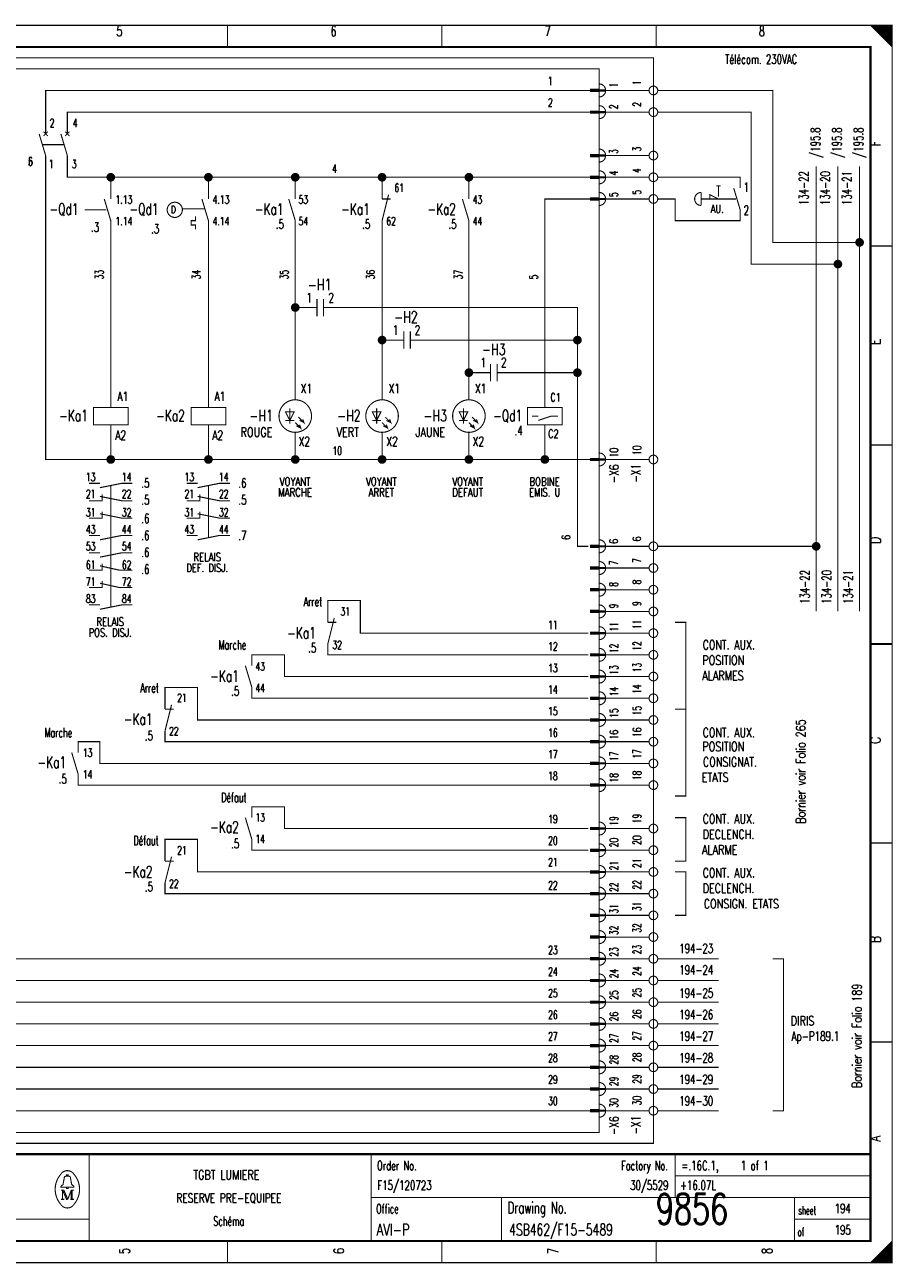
# Model space of a CAD drawing. Extents: x -1 to 405, y 0 to 286.
# Tile 2 of 2: x 205 to 405, y 0 to 285. Entities that reach past the tile are written whole.
import ezdxf
from ezdxf.enums import TextEntityAlignment as Align

# ---------------------------------------------------------------- set-up
doc = ezdxf.new("R2010")
doc.units = 0
doc.header["$MEASUREMENT"] = 0
doc.linetypes.add('GESTRICHELT', pattern=[3.75, 3, -0.75])
doc.layers.get('0').update_dxf_attribs({"color": 9, "linetype": 'CONTINUOUS'})
doc.layers.add('0L', color=7, linetype='CONTINUOUS')
doc.styles.get("Standard").update_dxf_attribs({"font": 'romans.shx', "bigfont": 'TXT.shx'})

# ---------------------------------------------------------------- blocks, each defined once
blk = doc.blocks.new('BCIRCLE_FILLED')
at = {"color": 0, "linetype": 'Continuous', "const_width": 1, "flags": 128}
blk.add_lwpolyline([(0.5, 0, 1), (-0.5, 0, 1)], format="xyb", close=True, dxfattribs=at)

msp = doc.modelspace()

# ---------------------------------------------------------------- linework, layer by layer
at = {"color": 0, "const_width": 0.25, "flags": 128}
for points in [[(0, 142.5), (0, 285), (405, 285), (405, 0), (0, 0), (0, 142.5)], [(400, 285), (405, 280), (404.75, 280.25), (404.75, 285), (404.5, 285), (404.5, 280.5), (404.25, 280.75), (404.25, 285), (404, 285), (404, 281), (403.75, 281.25), (403.75, 285), (403.5, 285), (403.5, 281.5), (403.25, 281.75)], [(401.5, 283.5), (401.5, 285), (401.25, 285), (401.25, 283.75), (401, 284), (401, 285), (400.75, 285), (400.75, 284.25), (400.5, 284.5), (400.5, 285), (400.25, 285), (400.25, 284.75)], [(403.25, 281.75), (403.25, 285), (403, 285), (403, 282), (402.75, 282.25), (402.75, 285), (402.5, 285), (402.5, 282.5), (402.25, 282.75), (402.25, 285), (402, 285), (402, 283), (401.75, 283.25), (401.75, 285), (401.5, 285)], [(210, 260), (210, 270), (335.5, 270)], [(349, 270), (339, 270)], [(397.5, 235), (377.5, 235), (377.5, 270), (351, 270)], [(215, 260), (215, 265), (335.5, 265)], [(349, 265), (339, 265)], [(392.5, 230), (372.5, 230), (372.5, 265), (351, 265)], [(225, 185), (210, 185), (210, 255)], [(225, 250), (215, 250), (215, 255)], [(349, 255), (339, 255)], [(387.5, 150), (387.5, 252.5)], [(392.5, 150), (392.5, 252.5)], [(397.5, 150), (397.5, 252.5)], [(225, 245), (225, 250), (247.5, 250)], [(247.5, 245), (247.5, 250), (267.5, 250)], [(267.5, 245), (267.5, 250), (287.5, 250)], [(287.5, 245), (287.5, 250), (307.5, 250)], [(307.5, 245), (307.5, 250), (335.5, 250)], [(349, 250), (339, 250)], [(363, 245), (363, 246), (365, 245)], [(325, 197), (325, 245), (335.5, 245)], [(349, 245), (339, 245)], [(225, 197), (225, 240)], [(244.5, 241), (244.5, 240), (243.5, 240), (243.5, 239), (244.5, 239), (244.5, 238)], [(247.5, 197), (247.5, 240)], [(267.5, 198.75), (267.5, 240)], [(287.5, 198.75), (287.5, 240)], [(307.5, 198.75), (307.5, 240)], [(269.5, 220), (267.5, 220)], [(297, 212.5), (332.5, 212.5), (332.5, 220), (277, 220)], [(289.5, 212.5), (287.5, 212.5)], [(317, 205), (332.5, 205), (332.5, 212.5)], [(335.5, 55), (187.5, 55), (187.5, 210)], [(335.5, 60), (192.5, 60), (192.5, 210)], [(335.5, 65), (197.5, 65), (197.5, 210)], [(335.5, 70), (202.5, 70), (202.5, 210)], [(309.5, 205), (307.5, 205)], [(335, 165), (332.5, 165), (332.5, 205)], [(325, 197), (329, 197), (329, 193), (321, 193), (321, 197), (325, 197)], [(267.25, 196), (265.25, 196), (266.25, 194), (267.25, 196)], [(268.25, 194.75), (269.5, 193.5), (269.25, 194.25), (269.5, 193.5), (268.5, 194)], [(287.25, 196), (285.25, 196), (286.25, 194), (287.25, 196)], [(288.25, 194.75), (289.5, 193.5), (289.25, 194.25), (289.5, 193.5), (288.5, 194)], [(307.25, 196), (305.25, 196), (306.25, 194), (307.25, 196)], [(308.25, 194.75), (309.5, 193.5), (309.25, 194.25), (309.5, 193.5), (308.5, 194)], [(323.5, 194), (326.5, 195), (328, 195)], [(247.5, 185), (225, 185), (225, 193)], [(267.5, 185), (247.5, 185), (247.5, 193)], [(267.5, 193.5), (268.75, 192.25), (268.5, 193), (268.75, 192.25), (267.75, 192.75)], [(287.5, 185), (267.5, 185), (267.5, 191.25)], [(287.5, 193.5), (288.75, 192.25), (288.5, 193), (288.75, 192.25), (287.75, 192.75)], [(307.5, 185), (287.5, 185), (287.5, 191.25)], [(307.5, 193.5), (308.75, 192.25), (308.5, 193), (308.75, 192.25), (307.75, 192.75)], [(325, 185), (307.5, 185), (307.5, 191.25)], [(335.5, 185), (325, 185), (325, 193)], [(349, 185), (339, 185)], [(220, 175.5), (223, 175.5), (223, 177)], [(222.5, 178.5), (227.5, 179.5), (230, 179.5)], [(242.5, 175.5), (245.5, 175.5), (245.5, 177)], [(245, 178.5), (250, 179.5), (252.5, 179.5)], [(335.5, 50), (172.5, 50), (172.5, 175), (98, 175)], [(222.5, 176.5), (227.5, 175.5), (230, 175.5)], [(245, 176.5), (250, 175.5), (252.5, 175.5)], [(220, 171.5), (223, 171.5), (223, 173)], [(222.5, 172.5), (227.5, 171.5), (230, 171.5)], [(242.5, 171.5), (245.5, 171.5), (245.5, 173)], [(245, 172.5), (250, 171.5), (252.5, 171.5)], [(222.5, 166.5), (227.5, 167.5), (230, 167.5)], [(245, 166.5), (250, 167.5), (252.5, 167.5)], [(222.5, 162.5), (227.5, 163.5), (230, 163.5)], [(349, 165), (339, 165)], [(387.5, 165), (351, 165)], [(220, 159.5), (223, 159.5), (223, 161)], [(222.5, 160.5), (227, 159.5), (230, 159.5)], [(349, 160), (339, 160)], [(220, 155.5), (223, 155.5), (223, 157)], [(335.5, 45), (167.5, 45), (167.5, 155), (103, 155)], [(222.5, 156.5), (227, 155.5), (230, 155.5)], [(349, 155), (339, 155)], [(222.5, 150.5), (227.5, 151.5), (230, 151.5)], [(335, 145), (282.5, 145), (282.5, 152.5), (275, 152.5), (275, 147.5)], [(349, 150), (339, 150)], [(355, 127.5), (357.5, 127.5), (357.5, 147.5), (355, 147.5)], [(335, 140), (275, 140), (275, 142.5)], [(349, 145), (339, 145)], [(335, 135), (265, 135), (265, 140), (257.5, 140), (257.5, 137.5)], [(349, 140), (339, 140)], [(335.5, 40), (162.5, 40), (162.5, 135), (108, 135)], [(349, 135), (339, 135)], [(335.5, 125), (245, 125), (245, 132.5), (237.5, 132.5), (237.5, 127.5)], [(335, 130), (257.5, 130), (257.5, 132.5)], [(349, 130), (339, 130)], [(355, 127.5), (357.5, 127.5), (357.5, 107.5), (355, 107.5)], [(349, 125), (339, 125)], [(335.5, 35), (157.5, 35), (157.5, 120), (120, 120)], [(335.5, 115), (222.5, 115), (222.5, 120), (217.5, 120), (217.5, 117.5)], [(335.5, 120), (237.5, 120), (237.5, 122.5)], [(349, 120), (339, 120)], [(349, 115), (339, 115)], [(335.5, 110), (217.5, 110), (217.5, 112.5)], [(349, 110), (339, 110)], [(335, 100), (265, 100), (265, 105), (257.5, 105), (257.5, 102.5)], [(349, 100), (339, 100)], [(355, 102.5), (357.5, 102.5), (357.5, 92.5), (355, 92.5)], [(335.5, 90), (245, 90), (245, 97.5), (237.5, 97.5), (237.5, 92.5)], [(335, 95), (257.5, 95), (257.5, 97.5)], [(349, 95), (339, 95)], [(349, 90), (339, 90)], [(355, 90), (357.5, 90), (357.5, 80), (355, 80)], [(335.5, 85), (237.5, 85), (237.5, 87.5)], [(349, 85), (339, 85)], [(349, 80), (339, 80)], [(349, 75), (339, 75)], [(349, 70), (339, 70)], [(365, 70), (351, 70)], [(377.5, 70), (380, 70), (380, 35), (377.5, 35)], [(349, 65), (339, 65)], [(365, 65), (351, 65)], [(349, 60), (339, 60)], [(365, 60), (351, 60)], [(349, 55), (339, 55)], [(365, 55), (351, 55)], [(349, 50), (339, 50)], [(365, 50), (351, 50)], [(349, 45), (339, 45)], [(365, 45), (351, 45)], [(349, 40), (339, 40)], [(365, 40), (351, 40)], [(349, 35), (339, 35)], [(365, 35), (351, 35)], [(214.8, 19.9), (214.8, 20.2), (215.2, 20.2), (215.2, 19.9)], [(214.8, 17.4), (213.5, 17.4), (213.5, 17.6), (214, 18), (214.3, 19.6)], [(215.2, 17.4), (216.5, 17.4), (216.5, 17.6), (216, 18), (215.7, 19.6)], [(213.9, 16.7), (213.9, 14.6), (213.5, 14.6)], [(213.9, 16.7), (214.8, 14.6), (215.1, 14.6)], [(403, 0), (403, 3), (402.75, 2.75), (402.75, 0), (402.5, 0), (402.5, 2.5), (402.25, 2.25), (402.25, 0), (402, 0), (402, 2), (401.75, 1.75), (401.75, 0), (401.5, 0), (401.5, 1.5), (401.25, 1.25)], [(404.75, 4.75), (404.75, 0), (404.5, 0), (404.5, 4.5), (404.25, 4.25), (404.25, 0), (404, 0), (404, 4), (403.75, 3.75), (403.75, 0), (403.5, 0), (403.5, 3.5), (403.25, 3.25), (403.25, 0), (403, 0)], [(401.25, 1.25), (401.25, 0), (401, 0), (401, 1), (400.75, 0.75), (400.75, 0), (400.5, 0), (400.5, 0.5), (400.25, 0.25), (400.25, 0)]]:
    msp.add_lwpolyline(points, dxfattribs=at)
at = {"color": 0, "flags": 128}
for points, const_width in [([(0, 285), (405, 285), (405, 0), (0, 0)], 0.25), ([(5, 280), (400, 280), (400, 5), (5, 5)], 0.5), ([(5, 280), (400, 280), (400, 5), (5, 5)], 0.25), ([(337.5, 269.75), (335.5, 269.75), (335.5, 270.25), (337.5, 270.25)], 0.25), ([(337.5, 264.75), (335.5, 264.75), (335.5, 265.25), (337.5, 265.25)], 0.25), ([(337.5, 254.75), (335.5, 254.75), (335.5, 255.25), (337.5, 255.25)], 0.25), ([(337.5, 249.75), (335.5, 249.75), (335.5, 250.25), (337.5, 250.25)], 0.25), ([(337.5, 244.75), (335.5, 244.75), (335.5, 245.25), (337.5, 245.25)], 0.25), ([(221, 193), (229, 193), (229, 197), (221, 197)], 0.25), ([(243.5, 193), (251.5, 193), (251.5, 197), (243.5, 197)], 0.25), ([(337.5, 184.75), (335.5, 184.75), (335.5, 185.25), (337.5, 185.25)], 0.25), ([(337.5, 164.75), (335.5, 164.75), (335.5, 165.25), (337.5, 165.25)], 0.25), ([(337.5, 159.75), (335.5, 159.75), (335.5, 160.25), (337.5, 160.25)], 0.25), ([(337.5, 154.75), (335.5, 154.75), (335.5, 155.25), (337.5, 155.25)], 0.25), ([(337.5, 149.75), (335.5, 149.75), (335.5, 150.25), (337.5, 150.25)], 0.25), ([(337.5, 144.75), (335.5, 144.75), (335.5, 145.25), (337.5, 145.25)], 0.25), ([(337.5, 139.75), (335.5, 139.75), (335.5, 140.25), (337.5, 140.25)], 0.25), ([(337.5, 134.75), (335.5, 134.75), (335.5, 135.25), (337.5, 135.25)], 0.25), ([(337.5, 129.75), (335.5, 129.75), (335.5, 130.25), (337.5, 130.25)], 0.25), ([(337.5, 124.75), (335.5, 124.75), (335.5, 125.25), (337.5, 125.25)], 0.25), ([(337.5, 119.75), (335.5, 119.75), (335.5, 120.25), (337.5, 120.25)], 0.25), ([(337.5, 114.75), (335.5, 114.75), (335.5, 115.25), (337.5, 115.25)], 0.25), ([(337.5, 109.75), (335.5, 109.75), (335.5, 110.25), (337.5, 110.25)], 0.25), ([(337.5, 99.75), (335.5, 99.75), (335.5, 100.25), (337.5, 100.25)], 0.25), ([(337.5, 94.75), (335.5, 94.75), (335.5, 95.25), (337.5, 95.25)], 0.25), ([(337.5, 89.75), (335.5, 89.75), (335.5, 90.25), (337.5, 90.25)], 0.25), ([(337.5, 84.75), (335.5, 84.75), (335.5, 85.25), (337.5, 85.25)], 0.25), ([(337.5, 79.75), (335.5, 79.75), (335.5, 80.25), (337.5, 80.25)], 0.25), ([(337.5, 74.75), (335.5, 74.75), (335.5, 75.25), (337.5, 75.25)], 0.25), ([(337.5, 69.75), (335.5, 69.75), (335.5, 70.25), (337.5, 70.25)], 0.25), ([(337.5, 64.75), (335.5, 64.75), (335.5, 65.25), (337.5, 65.25)], 0.25), ([(337.5, 59.75), (335.5, 59.75), (335.5, 60.25), (337.5, 60.25)], 0.25), ([(337.5, 54.75), (335.5, 54.75), (335.5, 55.25), (337.5, 55.25)], 0.25), ([(337.5, 49.75), (335.5, 49.75), (335.5, 50.25), (337.5, 50.25)], 0.25), ([(337.5, 44.75), (335.5, 44.75), (335.5, 45.25), (337.5, 45.25)], 0.25), ([(337.5, 39.75), (335.5, 39.75), (335.5, 40.25), (337.5, 40.25)], 0.25), ([(337.5, 34.75), (335.5, 34.75), (335.5, 35.25), (337.5, 35.25)], 0.25), ([(214.8, 17.4), (215.2, 17.4), (215.2, 17.1), (214.8, 17.1)], 0.25)]:
    msp.add_lwpolyline(points, close=True, dxfattribs=dict(at, const_width=const_width))
at = {"color": 0}
for points, const_width in [([(251.875, 285), (251.875, 280)], 0.25), ([(301.25, 285), (301.25, 280)], 0.25), ([(350.625, 285), (350.625, 280)], 0.25), ([(335.5, 270), (337.5, 270)], 0.25), ([(335.5, 265), (337.5, 265)], 0.25), ([(208.5, 260), (210, 255)], 0.25), ([(210.5, 260.5), (209.5, 259.5)], 0.25), ([(209.5, 260.5), (210.5, 259.5)], 0.25), ([(213.5, 260), (215, 255)], 0.25), ([(215.5, 260.5), (214.5, 259.5)], 0.25), ([(214.5, 260.5), (215.5, 259.5)], 0.25), ([(335.5, 255), (337.5, 255)], 0.25), ([(335.5, 250), (337.5, 250)], 0.25), ([(289, 246), (287.5, 240)], 0.25), ([(361, 246.5), (361, 243.5)], 0.25), ([(364.5, 248), (365.5, 248)], 0.25), ([(368.5, 247.5), (370, 242.5)], 0.25), ([(223.5, 245), (225, 240)], 0.25), ([(246, 245), (247.5, 240)], 0.25), ([(266, 245), (267.5, 240)], 0.25), ([(287.5, 245), (289.5, 245)], 0.25), ([(306, 245), (307.5, 240)], 0.25), ([(335.5, 245), (337.5, 245)], 0.25), ([(405, 234.167), (400, 234.167)], 0.25), ([(272.5, 220), (269.5, 220)], 0.25), ([(272.5, 222), (272.5, 218)], 0.25), ([(274, 222), (274, 218)], 0.25), ([(274, 220), (277, 220)], 0.25), ([(292.5, 214.5), (292.5, 210.5)], 0.25), ([(294, 214.5), (294, 210.5)], 0.25), ([(292.5, 212.5), (289.5, 212.5)], 0.25), ([(294, 212.5), (297, 212.5)], 0.25), ([(312.5, 207), (312.5, 203)], 0.25), ([(314, 207), (314, 203)], 0.25), ([(312.5, 205), (309.5, 205)], 0.25), ([(314, 205), (317, 205)], 0.25), ([(266.25, 196.75), (266.25, 193.25)], 0.25), ([(286.25, 196.75), (286.25, 193.25)], 0.25), ([(306.25, 196.75), (306.25, 193.25)], 0.25), ([(265.25, 194), (267.25, 194)], 0.25), ([(285.25, 194), (287.25, 194)], 0.25), ([(305.25, 194), (307.25, 194)], 0.25), ([(322, 195), (323.5, 195)], 0.25), ([(405, 188.334), (400, 188.334)], 0.25), ([(335.5, 185), (337.5, 185)], 0.25), ([(220, 179.5), (222.5, 179.5)], 0.25), ([(242.5, 179.5), (245, 179.5)], 0.25), ([(220, 167.5), (222.5, 167.5)], 0.25), ([(242.5, 167.5), (245, 167.5)], 0.25), ([(220, 163.5), (222.5, 163.5)], 0.25), ([(335.5, 165), (337.5, 165)], 0.25), ([(335.5, 160), (337.5, 160)], 0.25), ([(335.5, 155), (337.5, 155)], 0.25), ([(220, 151.5), (222.5, 151.5)], 0.25), ([(276.5, 148.5), (275, 142.5)], 0.25), ([(335.5, 150), (337.5, 150)], 0.25), ([(275, 147.5), (277, 147.5)], 0.25), ([(335.5, 145), (337.5, 145)], 0.25), ([(400, 142.5), (405, 142.5)], 0.5), ([(405, 142.5), (400, 142.5)], 0.25), ([(335.5, 140), (337.5, 140)], 0.25), ([(256, 137.5), (257.5, 132.5)], 0.25), ([(335.5, 135), (337.5, 135)], 0.25), ([(239, 128.5), (237.5, 122.5)], 0.25), ([(335.5, 130), (337.5, 130)], 0.25), ([(237.5, 127.5), (239.5, 127.5)], 0.25), ([(335.5, 125), (337.5, 125)], 0.25), ([(335.5, 120), (337.5, 120)], 0.25), ([(216, 117.5), (217.5, 112.5)], 0.25), ([(335.5, 115), (337.5, 115)], 0.25), ([(335.5, 110), (337.5, 110)], 0.25), ([(256, 102.5), (257.5, 97.5)], 0.25), ([(335.5, 100), (337.5, 100)], 0.25), ([(335.5, 95), (337.5, 95)], 0.25), ([(405, 96.667), (400, 96.667)], 0.25), ([(239, 93.5), (237.5, 87.5)], 0.25), ([(237.5, 92.5), (239.5, 92.5)], 0.25), ([(335.5, 90), (337.5, 90)], 0.25), ([(335.5, 85), (337.5, 85)], 0.25), ([(335.5, 80), (337.5, 80)], 0.25), ([(335.5, 75), (337.5, 75)], 0.25), ([(335.5, 70), (337.5, 70)], 0.25), ([(335.5, 65), (337.5, 65)], 0.25), ([(335.5, 60), (337.5, 60)], 0.25), ([(335.5, 55), (337.5, 55)], 0.25), ([(335.5, 50), (337.5, 50)], 0.25), ([(405, 50.834), (400, 50.834)], 0.25), ([(335.5, 45), (337.5, 45)], 0.25), ([(335.5, 40), (337.5, 40)], 0.25), ([(335.5, 35), (337.5, 35)], 0.25), ([(400, 25), (5, 25)], 0.5), ([(220, 25), (220, 5)], 0.25), ([(285, 25), (285, 5)], 0.25), ([(355, 25), (355, 15)], 0.25), ([(214.6, 19.9), (215.5, 19.9)], 0.25), ([(355, 20), (400, 20)], 0.25), ([(213.5, 16.7), (214.2, 16.7)], 0.25), ([(213.9, 14.6), (214.3, 14.6)], 0.25), ([(214.2, 16.7), (215.1, 14.6)], 0.25), ([(215.1, 14.6), (215.9, 16.7)], 0.25), ([(216.5, 14.6), (215.7, 14.6)], 0.25), ([(215.9, 14.6), (215.9, 16.7)], 0.25), ([(215.9, 16.7), (216.5, 16.7)], 0.25), ([(216.1, 16.7), (216.1, 14.6)], 0.25), ([(285, 15), (400, 15)], 0.25), ([(315, 15), (315, 5)], 0.25), ([(382.5, 15), (382.5, 5)], 0.25), ([(5, 10), (220, 10)], 0.25), ([(382.5, 10), (400, 10)], 0.25), ([(251.875, 0), (251.875, 5)], 0.25), ([(301.25, 0), (301.25, 5)], 0.25), ([(350.625, 0), (350.625, 5)], 0.25), ([(405, 5), (400, 0)], 0.25)]:
    msp.add_lwpolyline(points, dxfattribs=dict(at, const_width=const_width))
at = {"color": 0, "linetype": 'GESTRICHELT', "const_width": 0.25, "flags": 128}
for points in [[(67.5, 277.5), (350, 277.5), (350, 27.5), (125, 27.5), (125, 65), (67.5, 65), (67.5, 277.5)], [(70, 250), (150, 250), (150, 275), (337.5, 275), (337.5, 225)], [(337.5, 192.5), (337.5, 30), (150, 30), (150, 82.5), (70, 82.5), (70, 250)], [(370, 247.5), (370, 250), (351, 250)], [(370, 242.5), (370, 240), (355, 240), (355, 245), (351, 245)]]:
    msp.add_lwpolyline(points, dxfattribs=at)
at = {"color": 0, "const_width": 0.25, "flags": 128}
for points in [[(337.5, 268.5, 1), (337.5, 271.5, 1)], [(337.5, 263.5, 1), (337.5, 266.5, 1)], [(337.5, 253.5, 1), (337.5, 256.5, 1)], [(337.5, 248.5, 1), (337.5, 251.5, 1)], [(337.5, 243.5, 1), (337.5, 246.5, 1)], [(361, 246.5, 1), (361, 243.5, 1)], [(337.5, 183.5, 1), (337.5, 186.5, 1)], [(337.5, 163.5, 1), (337.5, 166.5, 1)], [(337.5, 158.5, 1), (337.5, 161.5, 1)], [(337.5, 153.5, 1), (337.5, 156.5, 1)], [(337.5, 148.5, 1), (337.5, 151.5, 1)], [(337.5, 143.5, 1), (337.5, 146.5, 1)], [(337.5, 138.5, 1), (337.5, 141.5, 1)], [(337.5, 133.5, 1), (337.5, 136.5, 1)], [(337.5, 128.5, 1), (337.5, 131.5, 1)], [(337.5, 123.5, 1), (337.5, 126.5, 1)], [(337.5, 118.5, 1), (337.5, 121.5, 1)], [(337.5, 113.5, 1), (337.5, 116.5, 1)], [(337.5, 108.5, 1), (337.5, 111.5, 1)], [(337.5, 98.5, 1), (337.5, 101.5, 1)], [(337.5, 93.5, 1), (337.5, 96.5, 1)], [(337.5, 88.5, 1), (337.5, 91.5, 1)], [(337.5, 83.5, 1), (337.5, 86.5, 1)], [(337.5, 78.5, 1), (337.5, 81.5, 1)], [(337.5, 73.5, 1), (337.5, 76.5, 1)], [(337.5, 68.5, 1), (337.5, 71.5, 1)], [(337.5, 63.5, 1), (337.5, 66.5, 1)], [(337.5, 58.5, 1), (337.5, 61.5, 1)], [(337.5, 53.5, 1), (337.5, 56.5, 1)], [(337.5, 48.5, 1), (337.5, 51.5, 1)], [(337.5, 43.5, 1), (337.5, 46.5, 1)], [(337.5, 38.5, 1), (337.5, 41.5, 1)], [(337.5, 33.5, 1), (337.5, 36.5, 1)], [(213.499601, 20.388348, 0.373815), (213.488, 13.425, 0.373815)], [(216.493359, 20.403602, 0.530775), (213.513, 20.413, 0.530775)], [(214.6, 19.9, 0.414214), (214.3, 19.6, 0.414214)], [(215.7, 19.6, 0.414214), (215.4, 19.9, 0.414214)], [(216.498075, 13.401685, 0.378582), (216.463, 20.438, 0.378582)], [(213.502705, 13.401803, 0.532213), (216.488, 13.388, 0.532213)]]:
    msp.add_lwpolyline(points, format="xyb", dxfattribs=at)
for points in [[(351, 270, 1), (349, 270, 1)], [(351, 265, 1), (349, 265, 1)], [(351, 255, 1), (349, 255, 1)], [(351, 250, 1), (349, 250, 1)], [(351, 245, 1), (349, 245, 1)], [(241.5, 242.5, 1), (238, 242.5, 1)], [(271.25, 195, 1), (263.75, 195, 1)], [(291.25, 195, 1), (283.75, 195, 1)], [(311.25, 195, 1), (303.75, 195, 1)], [(351, 185, 1), (349, 185, 1)], [(351, 165, 1), (349, 165, 1)], [(351, 160, 1), (349, 160, 1)], [(351, 155, 1), (349, 155, 1)], [(351, 150, 1), (349, 150, 1)], [(351, 145, 1), (349, 145, 1)], [(351, 140, 1), (349, 140, 1)], [(351, 135, 1), (349, 135, 1)], [(351, 130, 1), (349, 130, 1)], [(351, 125, 1), (349, 125, 1)], [(351, 120, 1), (349, 120, 1)], [(351, 115, 1), (349, 115, 1)], [(351, 110, 1), (349, 110, 1)], [(351, 100, 1), (349, 100, 1)], [(351, 95, 1), (349, 95, 1)], [(351, 90, 1), (349, 90, 1)], [(351, 85, 1), (349, 85, 1)], [(351, 80, 1), (349, 80, 1)], [(351, 75, 1), (349, 75, 1)], [(351, 70, 1), (349, 70, 1)], [(351, 65, 1), (349, 65, 1)], [(351, 60, 1), (349, 60, 1)], [(351, 55, 1), (349, 55, 1)], [(351, 50, 1), (349, 50, 1)], [(351, 45, 1), (349, 45, 1)], [(351, 40, 1), (349, 40, 1)], [(351, 35, 1), (349, 35, 1)]]:
    msp.add_lwpolyline(points, format="xyb", close=True, dxfattribs=at)
at = {"color": 0, "linetype": 'GESTRICHELT', "const_width": 0.25}
for points in [[(209.25, 257.5), (214.25, 257.5)], [(365, 248), (365, 245.5)], [(219, 242.5), (224, 242.5)], [(241.5, 242.75), (246.75, 242.75)], [(367, 245), (361, 245)], [(364, 245), (369, 245)], [(337.5, 192.5), (337.5, 227.5)], [(225, 167), (225, 179)], [(247.5, 167), (247.5, 179)], [(225, 151), (225, 171.5)]]:
    msp.add_lwpolyline(points, dxfattribs=at)
at = {"layer": '0L', "color": 0}
for points in [[(338.95, 270.25), (337.55, 270.25), (338.95, 269.75), (337.55, 269.75)], [(338.95, 265.25), (337.55, 265.25), (338.95, 264.75), (337.55, 264.75)], [(338.95, 255.25), (337.55, 255.25), (338.95, 254.75), (337.55, 254.75)], [(338.95, 250.25), (337.55, 250.25), (338.95, 249.75), (337.55, 249.75)], [(338.95, 245.25), (337.55, 245.25), (338.95, 244.75), (337.55, 244.75)], [(338.95, 185.25), (337.55, 185.25), (338.95, 184.75), (337.55, 184.75)], [(338.95, 165.25), (337.55, 165.25), (338.95, 164.75), (337.55, 164.75)], [(338.95, 160.25), (337.55, 160.25), (338.95, 159.75), (337.55, 159.75)], [(338.95, 155.25), (337.55, 155.25), (338.95, 154.75), (337.55, 154.75)], [(338.95, 150.25), (337.55, 150.25), (338.95, 149.75), (337.55, 149.75)], [(338.95, 145.25), (337.55, 145.25), (338.95, 144.75), (337.55, 144.75)], [(338.95, 140.25), (337.55, 140.25), (338.95, 139.75), (337.55, 139.75)], [(338.95, 135.25), (337.55, 135.25), (338.95, 134.75), (337.55, 134.75)], [(338.95, 130.25), (337.55, 130.25), (338.95, 129.75), (337.55, 129.75)], [(338.95, 125.25), (337.55, 125.25), (338.95, 124.75), (337.55, 124.75)], [(338.95, 120.25), (337.55, 120.25), (338.95, 119.75), (337.55, 119.75)], [(338.95, 115.25), (337.55, 115.25), (338.95, 114.75), (337.55, 114.75)], [(338.95, 110.25), (337.55, 110.25), (338.95, 109.75), (337.55, 109.75)], [(338.95, 100.25), (337.55, 100.25), (338.95, 99.75), (337.55, 99.75)], [(338.95, 95.25), (337.55, 95.25), (338.95, 94.75), (337.55, 94.75)], [(338.95, 90.25), (337.55, 90.25), (338.95, 89.75), (337.55, 89.75)], [(338.95, 85.25), (337.55, 85.25), (338.95, 84.75), (337.55, 84.75)], [(338.95, 80.25), (337.55, 80.25), (338.95, 79.75), (337.55, 79.75)], [(338.95, 75.25), (337.55, 75.25), (338.95, 74.75), (337.55, 74.75)], [(338.95, 70.25), (337.55, 70.25), (338.95, 69.75), (337.55, 69.75)], [(338.95, 65.25), (337.55, 65.25), (338.95, 64.75), (337.55, 64.75)], [(338.95, 60.25), (337.55, 60.25), (338.95, 59.75), (337.55, 59.75)], [(338.95, 55.25), (337.55, 55.25), (338.95, 54.75), (337.55, 54.75)], [(338.95, 50.25), (337.55, 50.25), (338.95, 49.75), (337.55, 49.75)], [(338.95, 45.25), (337.55, 45.25), (338.95, 44.75), (337.55, 44.75)], [(338.95, 40.25), (337.55, 40.25), (338.95, 39.75), (337.55, 39.75)], [(338.95, 35.25), (337.55, 35.25), (338.95, 34.75), (337.55, 34.75)]]:
    msp.add_solid(points, dxfattribs=at)

# ---------------------------------------------------------------- block references
at = {"color": 0}
for p in [(225, 250), (247.5, 250), (267.5, 250), (287.5, 250), (307.5, 250), (397.5, 235), (392.5, 230), (267.5, 220), (287.5, 212.5), (332.5, 212.5), (307.5, 205), (332.5, 205), (225, 185), (247.5, 185), (267.5, 185), (287.5, 185), (307.5, 185), (325, 185), (387.5, 165)]:
    msp.add_blockref('BCIRCLE_FILLED', p, dxfattribs=at)

# ---------------------------------------------------------------- texts
for s, height, width, p in [('5', 2.38125, 0.672, (226.989415, 284.858032)), ('6', 2.38125, 0.672, (276.323163, 284.858032)), ('7', 2.38125, 0.672, (325.656912, 284.858032)), ('8', 2.38125, 0.672, (374.99066, 284.858032)), ('D', 1.666875, 0.76, (239.411582, 243.403487)), ('AU.', 1.905, 0.738667, (364.698007, 243.687422)), ('-H1', 2.619375, 0.709333, (273.128892, 226.580324)), ('-H2', 2.619375, 0.709333, (293.004359, 219.127024)), ('-H3', 2.619375, 0.709333, (313.234745, 211.673724)), ('VOYANT', 1.905, 0.76, (267.450187, 180.86675)), ('VOYANT', 1.905, 0.76, (287.325654, 180.86675)), ('VOYANT', 1.905, 0.76, (307.201121, 180.86675)), ('BOBINE', 1.905, 0.76, (324.947073, 180.86675)), ('MARCHE', 1.905, 0.76, (267.450187, 178.382316)), ('ARRET', 1.905, 0.76, (287.325654, 178.382316)), ('DEFAUT', 1.905, 0.76, (307.201121, 178.382316)), ('EMIS. U', 1.905, 0.741714, (324.947073, 178.382316)), ('RELAIS', 1.905, 0.76, (247.219801, 163.475716)), ('DEF. DISJ.', 1.905, 0.7408, (247.219801, 160.991283)), ('RELAIS', 1.905, 0.76, (224.8599, 148.569116)), ('POS. DISJ.', 1.905, 0.7408, (224.8599, 146.084682)), ('TGBT LUMIERE ', 2.143125, 0.754667, (252.188667, 21.295143)), ('RESERVE PRE-EQUIPEE', 2.143125, 0.712, (252.188667, 15.971357)), ('Schéma', 2.143125, 0.626667, (252.188667, 10.647572))]:
    msp.add_text(s, height=height, dxfattribs=dict(at, width=width)).set_placement(p, align=Align.TOP_CENTER)
for s, height, width, p in [('Télécom. 230VAC', 2.143125, 0.669867, (366.520517, 278.256538)), ('1', 1.905, 0.672, (325.7066, 273.145704)), ('2', 1.905, 0.672, (325.7066, 268.176837)), ('1', 1.905, 0.672, (210.712827, 253.980075)), ('3', 1.905, 0.672, (216.036613, 253.980075)), ('4', 1.905, 0.672, (276.017933, 252.915318)), ('1', 2.143125, 0.672, (370.78132, 248.798257)), ('1.13', 1.905, 0.678, (226.098568, 245.816936)), ('4.13', 1.905, 0.678, (248.458468, 245.816936)), ('53', 1.905, 0.672, (268.259402, 245.816936)), ('43', 1.905, 0.672, (308.365255, 245.816936)), ('2', 2.143125, 0.672, (370.78132, 243.474471)), ('1.14', 1.905, 0.678, (226.098568, 240.84807)), ('4.14', 1.905, 0.678, (248.458468, 240.84807)), ('54', 1.905, 0.672, (268.259402, 240.84807)), ('62', 1.905, 0.672, (288.489788, 240.84807)), ('44', 1.905, 0.672, (308.365255, 240.84807)), ('A2', 2.143125, 0.716, (226.036457, 191.656289)), ('A2', 2.143125, 0.716, (248.396357, 191.656289)), ('C2', 1.905, 0.716, (325.768711, 191.86924)), ('X2', 2.143125, 0.716, (268.271824, 190.236613)), ('X2', 2.143125, 0.716, (288.50221, 190.236613)), ('X2', 2.143125, 0.716, (308.377677, 190.236613)), ('10', 1.905, 0.672, (276.067621, 187.965131)), ('13', 1.905, 0.672, (219.280573, 181.931507)), ('.5', 2.143125, 0.684, (232.032814, 180.653798)), ('.5', 2.143125, 0.684, (232.032814, 180.653798)), ('13', 1.905, 0.672, (241.995392, 181.931507)), ('.6', 2.143125, 0.684, (254.392715, 180.653798)), ('.6', 2.143125, 0.684, (254.392715, 180.653798)), ('21', 1.905, 0.672, (219.280573, 178.027397)), ('21', 1.905, 0.672, (241.995392, 178.027397)), ('.5', 2.143125, 0.684, (232.032814, 176.749689)), ('.5', 2.143125, 0.684, (232.032814, 176.749689)), ('.5', 2.143125, 0.684, (254.392715, 176.749689)), ('.5', 2.143125, 0.684, (254.392715, 176.749689)), ('31', 1.905, 0.672, (219.280573, 173.768369)), ('.6', 2.143125, 0.684, (232.032814, 172.49066)), ('.6', 2.143125, 0.684, (232.032814, 172.49066)), ('31', 1.905, 0.672, (241.995392, 173.768369)), ('43', 1.905, 0.672, (219.280573, 169.864259)), ('.6', 2.143125, 0.684, (232.032814, 168.58655)), ('.6', 2.143125, 0.684, (232.032814, 168.58655)), ('43', 1.905, 0.672, (241.995392, 169.864259)), ('.7', 2.143125, 0.684, (254.392715, 168.58655)), ('.7', 2.143125, 0.684, (254.392715, 168.58655)), ('53', 1.905, 0.672, (219.280573, 165.960149)), ('.6', 2.143125, 0.684, (232.032814, 164.682441)), ('.6', 2.143125, 0.684, (232.032814, 164.682441)), ('61', 1.905, 0.672, (219.280573, 161.701121)), ('.6', 2.143125, 0.684, (232.032814, 160.778331)), ('.6', 2.143125, 0.684, (232.032814, 160.778331)), ('71', 1.905, 0.672, (219.280573, 157.797011)), ('83', 1.905, 0.672, (219.280573, 153.892902)), ('11', 1.905, 0.672, (325.756289, 147.859278)), ('32', 1.905, 0.672, (276.067621, 143.24533)), ('12', 1.905, 0.672, (325.756289, 142.890411)), ('CONT. AUX.', 2.143125, 0.7408, (361.352895, 143.387298)), ('POSITION', 2.143125, 0.76, (361.253518, 139.838107)), ('43', 1.905, 0.672, (258.321669, 138.276463)), ('13', 1.905, 0.672, (325.756289, 137.921544)), ('ALARMES', 2.143125, 0.76, (361.253518, 136.288917)), ('44', 1.905, 0.672, (258.321669, 133.307597)), ('14', 1.905, 0.672, (325.756289, 132.952677)), ('15', 1.905, 0.672, (325.756289, 127.983811)), ('22', 1.905, 0.672, (238.446202, 123.369863)), ('16', 1.905, 0.672, (325.756289, 123.014944)), ('CONT. AUX.', 2.143125, 0.7408, (361.352895, 123.156912)), ('POSITION', 2.143125, 0.76, (361.253518, 119.96264)), ('13', 1.905, 0.672, (218.570735, 118.400996)), ('17', 1.905, 0.672, (325.756289, 118.046077)), ('CONSIGNAT.', 2.143125, 0.7536, (361.402584, 116.41345)), ('14', 1.905, 0.672, (218.570735, 113.43213)), ('18', 1.905, 0.672, (325.756289, 113.07721)), ('ETATS', 2.143125, 0.76, (361.104452, 112.864259)), ('13', 1.905, 0.672, (258.321669, 103.494396)), ('19', 1.905, 0.672, (325.756289, 103.139477)), ('CONT. AUX.', 2.143125, 0.7408, (361.352895, 103.281445)), ('14', 1.905, 0.672, (258.321669, 98.525529)), ('20', 1.905, 0.672, (325.756289, 98.17061)), ('DECLENCH.', 2.143125, 0.752889, (361.365318, 99.732254)), ('ALARME', 2.143125, 0.76, (361.191407, 96.183064)), ('21', 1.905, 0.672, (325.756289, 93.201743)), ('CONT. AUX.', 2.143125, 0.7408, (361.352895, 90.859278)), ('22', 1.905, 0.672, (238.446202, 88.232877)), ('22', 1.905, 0.672, (325.756289, 87.877958)), ('DECLENCH.', 2.143125, 0.752889, (361.365318, 87.310087)), ('CONSIGN. ETATS', 2.143125, 0.750857, (361.613761, 83.760897)), ('23', 1.905, 0.672, (325.756289, 72.971357)), ('24', 1.905, 0.672, (325.756289, 68.002491)), ('25', 1.905, 0.672, (325.756289, 63.033624)), ('26', 1.905, 0.672, (325.756289, 58.064757)), ('DIRIS', 2.143125, 0.76, (381.640068, 56.787049)), ('27', 1.905, 0.672, (325.756289, 53.09589)), ('Ap-P189.1', 2.143125, 0.688889, (381.813979, 53.237858)), ('28', 1.905, 0.672, (325.756289, 48.127024)), ('29', 1.905, 0.672, (325.756289, 43.158157)), ('30', 1.905, 0.672, (325.756289, 38.18929)), ('Order No.', 2.143125, 0.656889, (286.328331, 23.424658)), ('=.16C.1,    1 of 1', 2.143125, 0.682, (356.433717, 23.424658)), ('Office', 2.143125, 0.626667, (286.154421, 13.486924)), ('Drawing No.', 2.619375, 0.646545, (316.427242, 13.983811)), ('sheet', 1.905, 0.6, (383.377397, 12.990037)), ('of', 1.905, 0.6, (383.228331, 8.021171))]:
    msp.add_text(s, height=height, dxfattribs=dict(at, width=width)).set_placement(p, align=Align.TOP_LEFT)
for s, height, width, p in [('1', 1.905, 0.672, (339.903362, 270.66127)), ('2', 1.905, 0.672, (339.903362, 265.692403)), ('/195.8', 2.143125, 0.68, (386.241594, 254.476961)), ('/195.8', 2.143125, 0.68, (391.210461, 254.476961)), ('/195.8', 2.143125, 0.68, (396.179328, 254.476961)), ('F', 2.38125, 0.76, (399.909527, 257.174346)), ('3', 1.905, 0.672, (339.903362, 255.399751)), ('4', 1.905, 0.672, (339.903362, 250.430884)), ('5', 1.905, 0.672, (339.903362, 245.462017)), ('E', 2.38125, 0.76, (399.909527, 211.389788)), ('10', 1.905, 0.672, (339.953051, 185.480697)), ('6', 1.905, 0.672, (339.903362, 165.60523)), ('D', 2.38125, 0.76, (399.921949, 165.60523)), ('7', 1.905, 0.672, (339.903362, 160.636364)), ('8', 1.905, 0.672, (339.903362, 155.667497)), ('9', 1.905, 0.672, (339.903362, 150.69863)), ('11', 1.905, 0.672, (339.953051, 145.374844)), ('12', 1.905, 0.672, (339.953051, 140.405978)), ('13', 1.905, 0.672, (339.953051, 135.437111)), ('14', 1.905, 0.672, (339.953051, 130.468244)), ('15', 1.905, 0.672, (339.953051, 125.499377)), ('16', 1.905, 0.672, (339.953051, 120.530511)), ('C', 2.38125, 0.76, (399.921949, 119.465753)), ('17', 1.905, 0.672, (339.953051, 115.561644)), ('18', 1.905, 0.672, (339.953051, 110.592777)), ('19', 1.905, 0.672, (339.953051, 100.655044)), ('20', 1.905, 0.672, (339.953051, 95.686177)), ('21', 1.905, 0.672, (339.953051, 90.362391)), ('22', 1.905, 0.672, (339.953051, 85.393524)), ('31', 1.905, 0.672, (339.953051, 80.424658)), ('32', 1.905, 0.672, (339.953051, 75.455791)), ('B', 2.38125, 0.76, (399.909527, 73.681196)), ('23', 1.905, 0.672, (339.953051, 70.486924)), ('24', 1.905, 0.672, (339.953051, 65.518057)), ('25', 1.905, 0.672, (339.953051, 60.549191)), ('26', 1.905, 0.672, (339.953051, 55.580324)), ('27', 1.905, 0.672, (339.953051, 50.611457)), ('28', 1.905, 0.672, (339.953051, 45.64259)), ('29', 1.905, 0.672, (339.953051, 40.673724)), ('30', 1.905, 0.672, (339.953051, 35.704857)), ('A', 2.38125, 0.76, (399.909527, 27.896638))]:
    msp.add_text(s, height=height, rotation=90, dxfattribs=dict(at, width=width)).set_placement(p, align=Align.TOP_LEFT)
for s, height, width, p in [('1', 1.905, 0.672, (347.711582, 271.209755)), ('2', 1.905, 0.672, (347.711582, 266.240889)), ('3', 1.905, 0.672, (347.711582, 255.948236)), ('4', 1.905, 0.672, (347.711582, 250.979369)), ('5', 1.905, 0.672, (347.711582, 246.010503)), ('33', 1.905, 0.672, (223.894521, 226.489955)), ('34', 1.905, 0.672, (246.254421, 226.489955)), ('35', 1.905, 0.672, (266.484807, 226.489955)), ('36', 1.905, 0.672, (286.360274, 226.489955)), ('37', 1.905, 0.672, (306.59066, 226.489955)), ('5', 1.905, 0.672, (323.932005, 226.489955)), ('10', 1.905, 0.672, (347.76127, 186.029183)), ('6', 1.905, 0.672, (331.385305, 166.508635)), ('6', 1.905, 0.672, (347.711582, 166.153716)), ('7', 1.905, 0.672, (347.711582, 161.184849)), ('8', 1.905, 0.672, (347.711582, 156.215982)), ('134-22', 2.143125, 0.676, (386.63378, 151.727382)), ('134-20', 2.143125, 0.676, (391.602646, 151.727382)), ('134-21', 2.143125, 0.676, (396.571513, 151.727382)), ('9', 1.905, 0.672, (347.711582, 151.247115)), ('11', 1.905, 0.672, (347.76127, 145.923329)), ('12', 1.905, 0.672, (347.76127, 140.954463)), ('13', 1.905, 0.672, (347.76127, 135.985596)), ('14', 1.905, 0.672, (347.76127, 131.016729)), ('15', 1.905, 0.672, (347.76127, 126.047862)), ('16', 1.905, 0.672, (347.76127, 121.078996)), ('17', 1.905, 0.672, (347.76127, 116.110129)), ('18', 1.905, 0.672, (347.76127, 111.141262)), ('19', 1.905, 0.672, (347.76127, 101.203529)), ('20', 1.905, 0.672, (347.76127, 96.234662)), ('21', 1.905, 0.672, (347.76127, 90.910876)), ('22', 1.905, 0.672, (347.76127, 85.942009)), ('31', 1.905, 0.672, (347.76127, 80.973143)), ('32', 1.905, 0.672, (347.76127, 76.004276)), ('23', 1.905, 0.672, (347.76127, 71.035409)), ('24', 1.905, 0.672, (347.76127, 66.066542)), ('25', 1.905, 0.672, (347.76127, 61.097676)), ('26', 1.905, 0.672, (347.76127, 56.128809)), ('27', 1.905, 0.672, (347.76127, 51.159942)), ('28', 1.905, 0.672, (347.76127, 46.191075)), ('29', 1.905, 0.672, (347.76127, 41.222209)), ('30', 1.905, 0.672, (347.76127, 36.253342))]:
    msp.add_text(s, height=height, rotation=90, dxfattribs=dict(at, width=width)).set_placement(p, align=Align.BOTTOM_LEFT)
for s, height, width, p in [('2', 1.905, 0.672, (210.932877, 260.964882)), ('4', 1.905, 0.672, (216.256663, 260.964882)), ('5', 1.905, 0.672, (205.96401, 252.091905)), ('6', 1.905, 0.672, (205.96401, 252.091905)), ('61', 1.905, 0.672, (290.349564, 246.058281)), ('2', 2.143125, 0.672, (275.173225, 220.5467)), ('2', 2.143125, 0.672, (295.048692, 213.0934)), ('2', 2.143125, 0.672, (314.924159, 205.6401)), ('A1', 2.143125, 0.716, (226.531569, 197.83188)), ('A1', 2.143125, 0.716, (248.891469, 197.83188)), ('X1', 2.143125, 0.716, (268.766936, 199.606476)), ('X1', 2.143125, 0.716, (288.997323, 199.606476)), ('X1', 2.143125, 0.716, (308.87279, 199.606476)), ('C1', 1.905, 0.716, (326.263823, 197.78929)), ('31', 1.905, 0.672, (277.927397, 148.455542)), ('21', 1.905, 0.672, (240.305978, 128.580075)), ('21', 1.905, 0.672, (240.305978, 93.443088)), ('F15/120723', 2.143125, 0.6832, (286.390442, 16.113325)), ('+16.07L', 2.143125, 0.68, (356.110741, 16.113325)), ('9856', 7, 0.6928, (350.581462, 6.783637)), ('194', 2.143125, 0.672, (391.771233, 10.789539)), ('AVI-P', 2.619375, 0.7472, (286.241376, 5.508344)), ('4SB462/F15-5489', 2.619375, 0.6928, (316.787484, 5.508344)), ('195', 2.143125, 0.672, (391.771233, 5.820672))]:
    msp.add_text(s, height=height, dxfattribs=dict(at, width=width)).set_placement(p, align=Align.BOTTOM_LEFT)
for s, width, p in [('134-22', 0.676, (386.34807, 251.424658)), ('134-20', 0.676, (391.316936, 251.424658)), ('134-21', 0.676, (396.285803, 251.424658)), ('-X1', 0.709333, (347.661893, 183.990037)), ('-X1', 0.709333, (347.661893, 33.859278))]:
    msp.add_text(s, height=2.143125, rotation=90, dxfattribs=dict(at, width=width)).set_placement(p, align=Align.BOTTOM_RIGHT)
for s, height, width, p in [('-Qd1', 2.619375, 0.682, (217.557441, 243.971357)), ('-Qd1', 2.619375, 0.682, (236.013232, 243.971357)), ('-Ka1', 2.619375, 0.682, (264.770548, 243.971357)), ('-Ka1', 2.619375, 0.682, (284.646015, 243.971357)), ('-Ka2', 2.619375, 0.682, (304.521482, 243.971357)), ('.5', 2.143125, 0.684, (264.912516, 240.280199)), ('.5', 2.143125, 0.684, (264.912516, 240.280199)), ('.5', 2.143125, 0.684, (284.787983, 240.280199)), ('.5', 2.143125, 0.684, (284.787983, 240.280199)), ('.5', 2.143125, 0.684, (304.66345, 240.280199)), ('.5', 2.143125, 0.684, (304.66345, 240.280199)), ('.3', 2.143125, 0.684, (222.322229, 239.570361)), ('.3', 2.143125, 0.684, (222.322229, 239.570361)), ('.3', 2.143125, 0.684, (236.164072, 239.215442)), ('.3', 2.143125, 0.684, (236.164072, 239.215442)), ('-Ka1', 2.619375, 0.682, (219.695828, 196.412204)), ('-Ka2', 2.619375, 0.682, (242.055729, 196.412204)), ('-H1', 2.619375, 0.709333, (262.339352, 196.412204)), ('-H2', 2.619375, 0.709333, (282.569738, 196.412204)), ('-H3', 2.619375, 0.709333, (302.445205, 196.412204)), ('-Qd1', 2.619375, 0.682, (319.774128, 196.412204)), ('ROUGE', 2.143125, 0.76, (262.224004, 192.366127)), ('VERT', 2.143125, 0.76, (282.170455, 192.366127)), ('JAUNE', 2.143125, 0.76, (302.001557, 192.366127)), ('.4', 2.143125, 0.684, (319.924969, 192.721046)), ('.4', 2.143125, 0.684, (319.924969, 192.721046)), ('14', 1.905, 0.672, (229.757783, 181.931507)), ('14', 1.905, 0.672, (252.117684, 181.931507)), ('22', 1.905, 0.672, (229.757783, 178.027397)), ('22', 1.905, 0.672, (252.117684, 178.027397)), ('32', 1.905, 0.672, (229.757783, 173.768369)), ('32', 1.905, 0.672, (252.117684, 173.768369)), ('44', 1.905, 0.672, (229.757783, 169.864259)), ('44', 1.905, 0.672, (252.117684, 169.864259)), ('54', 1.905, 0.672, (229.757783, 165.960149)), ('62', 1.905, 0.672, (229.757783, 161.701121)), ('72', 1.905, 0.672, (229.757783, 157.797011)), ('84', 1.905, 0.672, (229.757783, 153.892902)), ('Arret', 2.143125, 0.632, (273.687889, 153.325031)), ('-Ka1', 2.619375, 0.682, (272.223848, 146.368618)), ('Marche', 2.143125, 0.626667, (256.216999, 143.387298)), ('.5', 2.143125, 0.684, (272.365816, 142.67746)), ('.5', 2.143125, 0.684, (272.365816, 142.67746)), ('-Ka1', 2.619375, 0.682, (254.477895, 136.430884)), ('Arret', 2.143125, 0.632, (236.066469, 133.449564)), ('.5', 2.143125, 0.684, (254.619863, 132.739726)), ('.5', 2.143125, 0.684, (254.619863, 132.739726)), ('-Ka1', 2.619375, 0.682, (234.602428, 126.493151)), ('Marche', 2.143125, 0.626667, (216.111146, 123.156912)), ('.5', 2.143125, 0.684, (234.744396, 122.447073)), ('.5', 2.143125, 0.684, (234.744396, 122.447073)), ('-Ka1', 2.619375, 0.682, (214.726961, 116.555417)), ('.5', 2.143125, 0.684, (214.868929, 112.50934)), ('.5', 2.143125, 0.684, (214.868929, 112.50934)), ('Défaut', 2.143125, 0.626667, (256.252491, 108.250311)), ('-Ka2', 2.619375, 0.682, (254.477895, 101.648817)), ('Défaut', 2.143125, 0.626667, (236.022105, 98.312578)), ('.5', 2.143125, 0.684, (254.619863, 97.60274)), ('.5', 2.143125, 0.684, (254.619863, 97.60274)), ('-Ka2', 2.619375, 0.682, (234.602428, 91.356164)), ('.5', 2.143125, 0.684, (234.744396, 87.665006)), ('.5', 2.143125, 0.684, (234.744396, 87.665006)), ('194-23', 2.143125, 0.676, (363.784091, 73.468244)), ('194-24', 2.143125, 0.676, (363.784091, 68.499377)), ('194-25', 2.143125, 0.676, (363.784091, 63.175592)), ('194-26', 2.143125, 0.676, (363.784091, 58.206725)), ('194-27', 2.143125, 0.676, (363.784091, 53.237858)), ('194-28', 2.143125, 0.676, (363.784091, 48.268991)), ('194-29', 2.143125, 0.676, (363.784091, 43.300125)), ('194-30', 2.143125, 0.676, (363.784091, 38.331258)), ('Factory No.', 2.143125, 0.646545, (353.349471, 23.424658))]:
    msp.add_text(s, height=height, dxfattribs=dict(at, width=width)).set_placement(p, align=Align.TOP_RIGHT)
for s, width, p in [('1', 0.672, (271.318804, 220.5467)), ('1', 0.672, (291.194271, 213.0934)), ('1', 0.672, (311.424658, 205.6401)), ('30/5529', 0.675429, (353.464819, 16.113325))]:
    msp.add_text(s, height=2.143125, dxfattribs=dict(at, width=width)).set_placement(p, align=Align.BOTTOM_RIGHT)
at = {"color": 0, "width": 0.709333}
for p in [(339.853674, 183.84807), (339.853674, 33.71731)]:
    msp.add_text('-X6', height=2.143125, rotation=90, dxfattribs=at).set_placement(p, align=Align.TOP_RIGHT)
at = {"color": 0}
for s, height, width, p in [('Bornier voir Folio 265', 2.143125, 0.754667, (382.864685, 113.13202)), ('Bornier voir Folio 189', 2.143125, 0.754667, (395.80617, 52.25225)), ('5', 2.38125, 0.672, (226.989415, 2.697385)), ('6', 2.38125, 0.672, (276.323163, 2.697385)), ('7', 2.38125, 0.672, (325.656912, 2.697385)), ('8', 2.38125, 0.672, (374.99066, 2.697385))]:
    msp.add_text(s, height=height, rotation=90, dxfattribs=dict(at, width=width)).set_placement(p, align=Align.TOP_CENTER)

doc.saveas('drawing.dxf')
